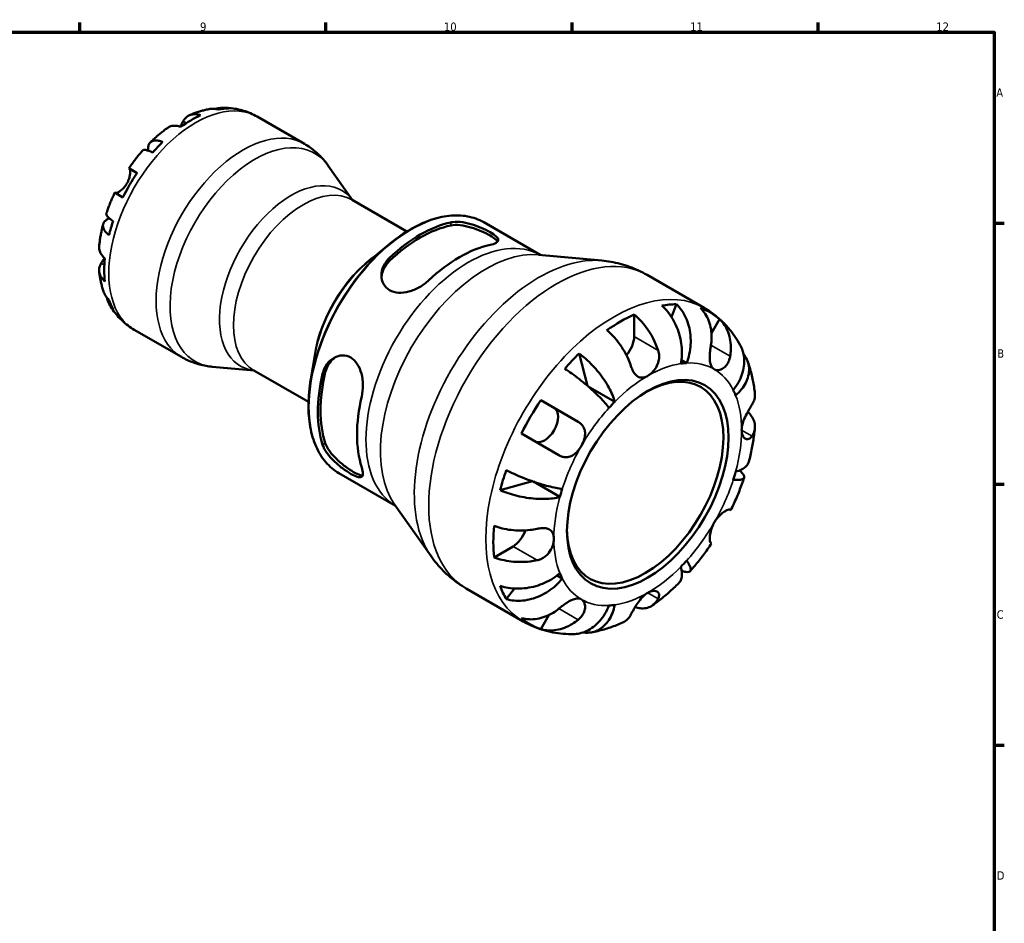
# Model space of a CAD drawing. Header units: millimetres. Extents: x 0 to 903, y -173 to 594.
# Tile 8 of 8: x 544 to 824, y 321 to 578. Entities that reach past the tile are written whole.
import ezdxf

# ---------------------------------------------------------------- set-up
doc = ezdxf.new("R2010")
doc.units = ezdxf.units.MM
for name, color, linetype, lineweight in [('Border (ANSI)', 7, 'Continuous', 70), ('Visible (ANSI)', 7, 'Continuous', 50), ('Visible Narrow (ANSI)', 7, 'Continuous', 35)]:
    doc.layers.add(name, color=color, linetype=linetype, lineweight=lineweight)
doc.styles.add('Note Text (ANSI)', font='tahoma.ttf')

# ---------------------------------------------------------------- blocks, each defined once
blk = doc.blocks.new('Borders Default Border')
at = {"layer": 'Border (ANSI)'}
for p, q in [((560.67, 574), (560.67, 576.8)), ((630.75, 574), (630.75, 576.8)), ((700.83, 574), (700.83, 576.8)), ((770.92, 574), (770.92, 576.8)), ((821, 519.75), (823.8, 519.75)), ((821, 445.5), (823.8, 445.5)), ((821, 371.25), (823.8, 371.25))]:
    blk.add_line(p, q, dxfattribs=at)
at = {"layer": 'Border (ANSI)', "flags": 128}
blk.add_lwpolyline([(20, 20), (20, 574), (821, 574), (821, 20), (20, 20)], dxfattribs=at)
at = {"layer": 'Border (ANSI)', "color": 5, "true_color": 0x0000ff, "char_height": 2.4, "attachment_point": 7, "style": 'Note Text (ANSI)'}
for s, insert in [('9', (594.92, 574.35)), ('10', (664.35, 574.35)), ('11', (734.43, 574.4)), ('12', (804.52, 574.4)), ('A', (821.58, 555.68)), ('B', (821.87, 481.43)), ('C', (821.71, 407.13)), ('D', (821.72, 332.93))]:
    blk.add_mtext(s, dxfattribs=dict(at, insert=insert))

msp = doc.modelspace()

# ---------------------------------------------------------------- linework, layer by layer
at = {"layer": 'Visible (ANSI)'}
for p, q in [((611.18, 550.03), (624.64, 542.26)), ((638.31, 526.28), (631.42, 536.04)), ((574.65, 535.32), (576.98, 533.98)), ((572.98, 527.05), (570.65, 528.4)), ((638.23, 526.33), (653.8, 517.34)), ((675.66, 519.96), (691.76, 510.67)), ((642.88, 508.83), (648.55, 513.54)), ((691.31, 510.71), (709.26, 509.06)), ((722.18, 505), (738.44, 495.61)), ((729.1, 493.08), (730.51, 496.65)), ((718.5, 493.71), (718.5, 487.47)), ((742.83, 492.42), (740.51, 488.4)), ((576.18, 489.41), (589.64, 481.64)), ((627.71, 482.55), (626.46, 475.29)), ((705.2, 473.44), (702.84, 482.63)), ((733.42, 479.9), (731.94, 480.75)), ((610.31, 477.78), (598.41, 478.87)), ((610.23, 477.83), (625.8, 468.84)), ((712.97, 468.88), (705.44, 473.23)), ((691.9, 469.34), (702.55, 463.19)), ((697.07, 453.7), (686.42, 459.85)), ((634.46, 448.6), (650.56, 439.31)), ((680.37, 443.73), (689.52, 446.28)), ((697.35, 441.83), (689.82, 446.17)), ((650.3, 439.67), (660.7, 424.95)), ((745.83, 438.2), (746.02, 438.09)), ((684.02, 427.75), (678.61, 424.63)), ((740.54, 428.6), (740.35, 428.71)), ((698.03, 418.61), (696.55, 419.47)), ((670.68, 415.8), (686.94, 406.41)), ((682.07, 412.76), (684.46, 415.76)), ((694.22, 408.22), (691.9, 404.2))]:
    msp.add_line(p, q, dxfattribs=at)
for centre, major_axis, start_param, end_param in [((592.26, 520.54), (17.4, 30.14), 0.330319, 0.455079), ((592.26, 520.54), (-17.4, -30.14), 3.811787, 4.042195), ((592.26, 520.54), (-17.4, -30.14), 4.25731, 4.38207), ((592.26, 520.54), (-17.4, -30.14), 4.597185, 4.827593), ((592.26, 520.54), (-17.4, -30.14), 5.042708, 5.167468), ((657.6, 482.81), (20.6, 35.68), 0.480706, 1.090091), ((657.6, 482.81), (20.08, 34.79), 0.472631, 1.098165), ((668.74, 476.38), (-20.6, -35.68), 3.622298, 4.231683), ((592.26, 520.54), (-17.4, -30.14), 5.382583, 5.612991), ((592.26, 520.54), (-17.4, -30.14), 5.828106, 5.952867), ((714.62, 449.89), (25.61, 44.36), 0.331439, 0.453959), ((714.62, 449.89), (25.61, 44.36), 0.67821, 0.892586), ((714.62, 449.89), (25.61, 44.36), 6.175997, 6.390373), ((714.62, 485.23), (-2.74, -4.75), 1.231025, 2.356194), ((714.62, 449.89), (25.61, 44.36), 1.116838, 1.239357), ((722.37, 445.42), (18.9, 32.74), 0.35936, 0.426039), ((657.6, 482.81), (20.6, 35.68), 2.051502, 2.660887), ((657.6, 482.81), (20.08, 34.79), 2.043428, 2.668961), ((721.64, 445.84), (15.75, 27.28), 2.372413, 7.052365), ((722.37, 445.42), (18.9, 32.74), 5.857147, 5.923826), ((668.74, 476.38), (-20.6, -35.68), 5.193094, 5.80248), ((714.62, 449.89), (25.61, 44.36), 1.463608, 1.677984), ((722.37, 445.42), (-18.9, -32.74), 4.28635, 4.353029), ((692.98, 462.39), (2.74, 4.75), 3.141593, 6.283185), ((714.62, 449.89), (25.61, 44.36), 1.902236, 2.024755), ((722.37, 445.42), (18.9, 32.74), 5.071749, 5.138428), ((722.37, 445.42), (-18.9, -32.74), 5.071749, 5.138428), ((714.62, 449.89), (25.61, 44.36), 2.249007, 2.463382), ((684.02, 432.22), (-2.74, -4.75), 0.785398, 1.910568), ((722.37, 445.42), (18.9, 32.74), 4.28635, 4.353029), ((722.37, 445.42), (-18.9, -32.74), 5.857147, 5.923826), ((714.62, 449.89), (-25.61, -44.36), 5.829227, 5.951746), ((722.37, 445.42), (-18.9, -32.74), 0.35936, 0.426039), ((714.62, 449.89), (-25.61, -44.36), 6.175997, 6.390373)]:
    msp.add_ellipse(centre, major_axis=major_axis, ratio=0.57735, start_param=start_param, end_param=end_param, dxfattribs=at)
msp.add_ellipse((722.37, 445.42), major_axis=(16.26, 28.17), ratio=0.57735, dxfattribs=at)
for points, knots in [([(597.71, 552.19), (597.31, 552.12), (596.9, 552.04), (596.1, 551.85), (595.71, 551.75), (594.92, 551.53), (594.53, 551.41), (593.76, 551.15), (593.37, 551.01), (592.62, 550.72), (592.24, 550.56), (591.87, 550.4)], [5.949885, 5.949885, 5.949885, 5.949885, 5.9919024, 5.9919024, 6.0339197, 6.0339197, 6.075937, 6.075937, 6.1179544, 6.1179544, 6.1599717, 6.1599717, 6.1599717, 6.1599717]), ([(600.25, 552.02), (599.77, 552.16), (599.29, 552.24), (598.49, 552.28), (598.1, 552.26), (597.71, 552.19)], [0.1897184, 0.1897184, 0.1897184, 0.1897184, 0.3698032, 0.3698032, 0.5227997, 0.5227997, 0.5227997, 0.5227997]), ([(599.36, 552.22), (599.58, 552.29), (599.81, 552.35), (600.56, 552.51), (601.1, 552.55), (602.06, 552.52), (602.58, 552.44), (603.08, 552.3)], [5.3089056, 5.3089056, 5.3089056, 5.3089056, 5.3879996, 5.3879996, 5.5733752, 5.5733752, 5.7538399, 5.7538399, 5.7538399, 5.7538399]), ([(611.18, 550.03), (610.57, 550.38), (609.94, 550.7), (608.66, 551.25), (608, 551.5), (606.67, 551.9), (606, 552.07), (604.65, 552.32), (603.97, 552.41), (602.62, 552.53), (601.94, 552.55), (601.28, 552.54)], [5.4977871, 5.4977871, 5.4977871, 5.4977871, 5.5641761, 5.5641761, 5.6305651, 5.6305651, 5.6969541, 5.6969541, 5.7633431, 5.7633431, 5.8297321, 5.8297321, 5.8297321, 5.8297321]), ([(590.12, 548.72), (590.26, 549), (590.44, 549.26), (590.9, 549.79), (591.21, 550.04), (591.82, 550.4), (592.19, 550.55), (592.98, 550.7), (593.41, 550.72), (594.2, 550.64), (594.64, 550.55), (595.09, 550.39)], [4.9026455, 4.9026455, 4.9026455, 4.9026455, 5.0422468, 5.0422468, 5.2285509, 5.2285509, 5.4138058, 5.4138058, 5.5990607, 5.5990607, 5.7786017, 5.7786017, 5.7786017, 5.7786017]), ([(585.58, 546.78), (585.24, 546.53), (584.91, 546.28), (584.25, 545.77), (583.92, 545.51), (583.27, 544.98), (582.95, 544.7), (582.32, 544.15), (582.01, 543.86), (581.39, 543.29), (581.08, 542.99), (580.78, 542.69)], [0.1266578, 0.1266578, 0.1266578, 0.1266578, 0.169193, 0.169193, 0.2117282, 0.2117282, 0.2542634, 0.2542634, 0.2967987, 0.2967987, 0.3393339, 0.3393339, 0.3393339, 0.3393339]), ([(589.44, 547.13), (588.98, 547.28), (588.54, 547.37), (587.75, 547.45), (587.33, 547.44), (586.53, 547.28), (586.17, 547.14), (585.77, 546.9), (585.67, 546.84), (585.58, 546.78)], [0.1897242, 0.1897242, 0.1897242, 0.1897242, 0.3692652, 0.3692652, 0.5545201, 0.5545201, 0.7397751, 0.7397751, 0.7962121, 0.7962121, 0.7962121, 0.7962121]), ([(589.25, 547.19), (589.33, 547.31), (589.4, 547.43), (589.58, 547.75), (589.69, 547.95), (589.9, 548.31), (589.99, 548.49), (590.09, 548.67), (590.1, 548.7), (590.12, 548.72)], [-2.3516268, -2.3516268, -2.3516268, -2.3516268, -2.3051939, -2.3051939, -2.2261755, -2.2261755, -2.1445049, -2.1445049, -2.1308178, -2.1308178, -2.1308178, -2.1308178]), ([(580.18, 540.34), (580.17, 540.42), (580.16, 540.5), (580.13, 540.98), (580.16, 541.34), (580.29, 541.94), (580.41, 542.22), (580.74, 542.69), (580.95, 542.87), (581.42, 543.12), (581.71, 543.2), (582.37, 543.26), (582.73, 543.23), (583.45, 543.1), (583.85, 542.98), (584.28, 542.8)], [4.611125, 4.611125, 4.611125, 4.611125, 4.64574, 4.64574, 4.832098, 4.832098, 5.017749, 5.017749, 5.2034, 5.2034, 5.388581, 5.388581, 5.573762, 5.573762, 5.753847, 5.753847, 5.753847, 5.753847]), ([(631.42, 536.04), (631.08, 536.53), (630.71, 537), (629.93, 537.94), (629.52, 538.39), (628.65, 539.27), (628.19, 539.69), (627.24, 540.49), (626.74, 540.88), (625.72, 541.6), (625.18, 541.94), (624.64, 542.26)], [5.2374919, 5.2374919, 5.2374919, 5.2374919, 5.289551, 5.289551, 5.34161, 5.34161, 5.3936691, 5.3936691, 5.4457281, 5.4457281, 5.4977871, 5.4977871, 5.4977871, 5.4977871]), ([(578.57, 540.37), (578.29, 540.05), (578.02, 539.73), (577.47, 539.08), (577.2, 538.75), (576.67, 538.09), (576.41, 537.75), (575.89, 537.07), (575.64, 536.72), (575.14, 536.03), (574.89, 535.68), (574.65, 535.32)], [0.445593, 0.445593, 0.445593, 0.445593, 0.4875117, 0.4875117, 0.5294305, 0.5294305, 0.5713492, 0.5713492, 0.6132679, 0.6132679, 0.6551866, 0.6551866, 0.6551866, 0.6551866]), ([(581.45, 539.81), (581.04, 540.01), (580.67, 540.17), (580.04, 540.39), (579.73, 540.48), (579.21, 540.57), (579, 540.56), (578.74, 540.5), (578.64, 540.45), (578.58, 540.37)], [0.1897184, 0.1897184, 0.1897184, 0.1897184, 0.3698032, 0.3698032, 0.5549844, 0.5549844, 0.7401655, 0.7401655, 0.8762935, 0.8762935, 0.8762935, 0.8762935]), ([(574.11, 531.02), (574.26, 531.27), (574.39, 531.54), (574.62, 532.1), (574.72, 532.38), (574.9, 533.06), (574.97, 533.43), (575.03, 534.08), (575.03, 534.36), (575, 534.74), (574.97, 534.88), (574.91, 535.08), (574.88, 535.15), (574.82, 535.22), (574.8, 535.23), (574.79, 535.25)], [0, 0, 0, 0, 0.0888491, 0.0888491, 0.1837965, 0.1837965, 0.314197, 0.314197, 0.4378467, 0.4378467, 0.5241128, 0.5241128, 0.6076526, 0.6076526, 0.6434969, 0.6434969, 0.6434969, 0.6434969]), ([(570.79, 528.32), (570.81, 528.3), (570.83, 528.3), (570.93, 528.28), (571.01, 528.29), (571.22, 528.35), (571.35, 528.4), (571.71, 528.57), (571.95, 528.71), (572.53, 529.13), (572.86, 529.42), (573.53, 530.14), (573.84, 530.56), (574.11, 531.02)], [-0.644345, -0.644345, -0.644345, -0.644345, -0.6030859, -0.6030859, -0.5200799, -0.5200799, -0.4327391, -0.4327391, -0.3100066, -0.3100066, -0.15869, -0.15869, 0, 0, 0, 0]), ([(570.65, 528.4), (570.46, 528.01), (570.28, 527.62), (569.93, 526.84), (569.76, 526.45), (569.43, 525.66), (569.27, 525.27), (568.96, 524.47), (568.81, 524.07), (568.52, 523.28), (568.38, 522.88), (568.24, 522.47)], [0.9156097, 0.9156097, 0.9156097, 0.9156097, 0.9575284, 0.9575284, 0.9994471, 0.9994471, 1.0413659, 1.0413659, 1.0832846, 1.0832846, 1.1252033, 1.1252033, 1.1252033, 1.1252033]), ([(568.24, 522.47), (568.21, 522.38), (568.21, 522.27), (568.29, 522.01), (568.39, 521.82), (568.72, 521.41), (568.96, 521.19), (569.47, 520.76), (569.79, 520.52), (570.16, 520.26)], [5.0672718, 5.0672718, 5.0672718, 5.0672718, 5.2033998, 5.2033998, 5.388581, 5.388581, 5.5737621, 5.5737621, 5.753847, 5.753847, 5.753847, 5.753847]), ([(675.66, 519.96), (674.25, 520.77), (672.7, 521.34), (669.39, 521.96), (667.63, 522.01), (663.98, 521.61), (662.08, 521.16), (658.24, 519.76), (656.28, 518.82), (652.39, 516.5), (650.45, 515.12), (648.55, 513.54)], [5.497787, 5.497787, 5.497787, 5.497787, 5.698242, 5.698242, 5.898696, 5.898696, 6.099151, 6.099151, 6.299606, 6.299606, 6.50006, 6.50006, 6.50006, 6.50006]), ([(567.33, 519.4), (567.22, 518.99), (567.12, 518.58), (566.93, 517.76), (566.84, 517.34), (566.68, 516.52), (566.6, 516.1), (566.46, 515.27), (566.4, 514.86), (566.29, 514.03), (566.24, 513.62), (566.2, 513.2)], [1.2314624, 1.2314624, 1.2314624, 1.2314624, 1.2739977, 1.2739977, 1.3165329, 1.3165329, 1.3590681, 1.3590681, 1.4016033, 1.4016033, 1.4441385, 1.4441385, 1.4441385, 1.4441385]), ([(568.99, 516.31), (568.62, 516.6), (568.32, 516.89), (567.84, 517.44), (567.63, 517.75), (567.35, 518.35), (567.29, 518.64), (567.27, 519.17), (567.32, 519.44), (567.56, 519.96), (567.75, 520.2), (568.2, 520.62), (568.5, 520.82), (568.93, 521.04), (569, 521.07), (569.07, 521.1)], [0.189726, 0.189726, 0.189726, 0.189726, 0.37019, 0.37019, 0.555566, 0.555566, 0.740942, 0.740942, 0.926399, 0.926399, 1.111857, 1.111857, 1.29802, 1.29802, 1.332447, 1.332447, 1.332447, 1.332447]), ([(666.34, 519.95), (667.07, 520.1), (667.97, 520.14), (669.95, 519.95), (671.02, 519.73), (672.98, 519.17), (674, 518.81), (675.9, 518.01), (676.78, 517.57), (677.48, 517.16), (678.2, 516.75), (678.81, 516.32), (679.6, 515.56), (679.79, 515.22), (679.79, 514.63), (679.59, 514.36), (678.79, 513.87), (678.19, 513.67), (677.48, 513.52)], [-1.238072, -1.238072, -1.238072, -1.238072, -0.917132, -0.917132, -0.596191, -0.596191, -0.298096, -0.298096, 0, 0, 0, 0.304706, 0.304706, 0.609413, 0.609413, 0.923783, 0.923783, 1.238154, 1.238154, 1.238154, 1.238154]), ([(666.34, 519.07), (667.07, 519.21), (667.98, 519.24), (669.96, 519.03), (671.03, 518.8), (672.98, 518.23), (674, 517.85), (675.9, 517.04), (676.78, 516.6), (677.48, 516.19), (678.2, 515.78), (678.81, 515.36), (679.39, 514.8), (679.53, 514.64), (679.63, 514.48)], [-1.241223, -1.241223, -1.241223, -1.241223, -0.918836, -0.918836, -0.59645, -0.59645, -0.298225, -0.298225, 0, 0, 0, 0.305239, 0.305239, 0.447726, 0.447726, 0.447726, 0.447726]), ([(566.2, 513.2), (566.18, 513.09), (566.18, 512.98), (566.18, 512.51), (566.24, 512.12), (566.5, 511.36), (566.7, 510.99), (567.16, 510.34), (567.46, 510), (567.82, 509.69)], [5.1721121, 5.1721121, 5.1721121, 5.1721121, 5.2285491, 5.2285491, 5.4138041, 5.4138041, 5.599059, 5.599059, 5.7785999, 5.7785999, 5.7785999, 5.7785999]), ([(567.82, 503.16), (567.46, 503.47), (567.16, 503.81), (566.7, 504.46), (566.5, 504.83), (566.24, 505.59), (566.18, 505.98), (566.18, 506.7), (566.24, 507.09), (566.48, 507.76), (566.62, 508.04), (566.78, 508.3)], [0.1897242, 0.1897242, 0.1897242, 0.1897242, 0.3692652, 0.3692652, 0.5545201, 0.5545201, 0.7397751, 0.7397751, 0.9260791, 0.9260791, 1.0656804, 1.0656804, 1.0656804, 1.0656804]), ([(566.78, 508.3), (566.86, 508.42), (566.94, 508.55), (567.1, 508.82), (567.18, 508.96), (567.38, 509.29), (567.49, 509.49), (567.63, 509.73), (567.65, 509.78), (567.68, 509.82)], [-0.6479836, -0.6479836, -0.6479836, -0.6479836, -0.5812922, -0.5812922, -0.5195743, -0.5195743, -0.4431699, -0.4431699, -0.427291, -0.427291, -0.427291, -0.427291]), ([(660, 503.43), (659.28, 502.75), (658.37, 502.08), (656.39, 500.97), (655.32, 500.53), (653.37, 500.01), (652.35, 499.87), (650.45, 499.98), (649.57, 500.23), (648.15, 501.05), (647.54, 501.67), (646.74, 503.15), (646.56, 504.02), (646.56, 505.69), (646.75, 506.62), (647.55, 508.37), (648.16, 509.19), (648.86, 509.86)], [1.202621, 1.202621, 1.202621, 1.202621, 1.523562, 1.523562, 1.844502, 1.844502, 2.142598, 2.142598, 2.440693, 2.440693, 2.7454, 2.7454, 3.050106, 3.050106, 3.364477, 3.364477, 3.678847, 3.678847, 3.678847, 3.678847]), ([(646.58, 504.38), (646.64, 505.1), (646.83, 505.86), (647.55, 507.47), (648.16, 508.3), (648.86, 508.97)], [3.1124084, 3.1124084, 3.1124084, 3.1124084, 3.3706205, 3.3706205, 3.6860399, 3.6860399, 3.6860399, 3.6860399]), ([(722.18, 505), (721.38, 505.46), (720.55, 505.89), (718.87, 506.67), (718.01, 507.02), (716.28, 507.64), (715.41, 507.91), (713.65, 508.37), (712.77, 508.56), (711.01, 508.87), (710.14, 508.98), (709.26, 509.06)], [5.4977871, 5.4977871, 5.4977871, 5.4977871, 5.5498462, 5.5498462, 5.6019052, 5.6019052, 5.6539643, 5.6539643, 5.7060233, 5.7060233, 5.7580823, 5.7580823, 5.7580823, 5.7580823]), ([(566.2, 505.95), (566.25, 505.54), (566.3, 505.14), (566.43, 504.34), (566.5, 503.94), (566.66, 503.14), (566.75, 502.74), (566.95, 501.95), (567.06, 501.55), (567.3, 500.77), (567.43, 500.38), (567.57, 499.99)], [1.6940099, 1.6940099, 1.6940099, 1.6940099, 1.7360273, 1.7360273, 1.7780446, 1.7780446, 1.8200619, 1.8200619, 1.8620793, 1.8620793, 1.9040966, 1.9040966, 1.9040966, 1.9040966]), ([(567.57, 499.99), (567.71, 499.62), (567.88, 499.27), (568.32, 498.6), (568.62, 498.22), (568.99, 497.88)], [5.4207453, 5.4207453, 5.4207453, 5.4207453, 5.5733749, 5.5733749, 5.7538395, 5.7538395, 5.7538395, 5.7538395]), ([(570.16, 495.29), (569.79, 495.65), (569.47, 496.06), (568.96, 496.87), (568.72, 497.36), (568.49, 498.1), (568.43, 498.32), (568.38, 498.55)], [0.1897184, 0.1897184, 0.1897184, 0.1897184, 0.3698032, 0.3698032, 0.5549844, 0.5549844, 0.6346457, 0.6346457, 0.6346457, 0.6346457]), ([(569.06, 496.73), (569.38, 496.15), (569.74, 495.57), (570.51, 494.46), (570.93, 493.92), (571.82, 492.88), (572.3, 492.38), (573.32, 491.43), (573.86, 490.98), (574.98, 490.15), (575.57, 489.76), (576.18, 489.41)], [2.0242495, 2.0242495, 2.0242495, 2.0242495, 2.0906385, 2.0906385, 2.1570275, 2.1570275, 2.2234165, 2.2234165, 2.2898055, 2.2898055, 2.3561945, 2.3561945, 2.3561945, 2.3561945]), ([(731.77, 479.74), (731.92, 480.5), (732.03, 481.36), (732.1, 483.13), (732.06, 484.04), (731.88, 485.71), (731.72, 486.62), (731.26, 488.41), (730.97, 489.29), (730.34, 490.85), (729.94, 491.67), (729.04, 493.21), (728.53, 493.93), (727.56, 495.13), (727, 495.73), (726.41, 496.24)], [6.108021, 6.108021, 6.108021, 6.108021, 6.36331, 6.36331, 6.618599, 6.618599, 6.872954, 6.872954, 7.127308, 7.127308, 7.381015, 7.381015, 7.634722, 7.634722, 7.881432, 7.881432, 7.881432, 7.881432]), ([(730.51, 496.65), (731.06, 496.13), (731.57, 495.53), (732.43, 494.32), (732.86, 493.59), (733.57, 492.03), (733.86, 491.2), (734.28, 489.62), (734.44, 488.73), (734.62, 486.91), (734.62, 485.98), (734.52, 484.29), (734.4, 483.36), (734, 481.56), (733.72, 480.67), (733.42, 479.9)], [0.259915, 0.259915, 0.259915, 0.259915, 0.506624, 0.506624, 0.760331, 0.760331, 1.014038, 1.014038, 1.268393, 1.268393, 1.522747, 1.522747, 1.778036, 1.778036, 2.033325, 2.033325, 2.033325, 2.033325]), ([(718.5, 493.71), (719.12, 493.21), (719.72, 492.64), (720.81, 491.49), (721.39, 490.8), (722.47, 489.34), (722.98, 488.56), (723.82, 487.09), (724.24, 486.26), (724.88, 484.78), (725.13, 484.14), (725.33, 483.52)], [0.259921, 0.259921, 0.259921, 0.259921, 0.506095, 0.506095, 0.759882, 0.759882, 1.013669, 1.013669, 1.268671, 1.268671, 1.462668, 1.462668, 1.462668, 1.462668]), ([(740.35, 485.01), (740.46, 485.66), (740.52, 486.33), (740.56, 487.88), (740.5, 488.74), (740.25, 490.27), (740.05, 491.08), (739.48, 492.59), (739.12, 493.3), (738.35, 494.48), (737.88, 495.07), (737.35, 495.58)], [6.701462, 6.701462, 6.701462, 6.701462, 6.895459, 6.895459, 7.150461, 7.150461, 7.404248, 7.404248, 7.658035, 7.658035, 7.904209, 7.904209, 7.904209, 7.904209]), ([(748.7, 485.04), (748.23, 485.89), (747.71, 486.71), (746.6, 488.32), (746, 489.11), (744.7, 490.61), (744.01, 491.33), (742.55, 492.7), (741.78, 493.35), (740.16, 494.55), (739.31, 495.11), (738.44, 495.61)], [5.164804, 5.164804, 5.164804, 5.164804, 5.2314006, 5.2314006, 5.2979972, 5.2979972, 5.3645939, 5.3645939, 5.4311905, 5.4311905, 5.4977871, 5.4977871, 5.4977871, 5.4977871]), ([(742.83, 492.42), (743.36, 491.9), (743.83, 491.32), (744.6, 490.14), (744.96, 489.43), (745.53, 487.91), (745.73, 487.11), (745.98, 485.58), (746.04, 484.71), (746, 483.17), (745.94, 482.49), (745.83, 481.85)], [0.259921, 0.259921, 0.259921, 0.259921, 0.506095, 0.506095, 0.759882, 0.759882, 1.013669, 1.013669, 1.268671, 1.268671, 1.462668, 1.462668, 1.462668, 1.462668]), ([(717.58, 479.05), (717.38, 479.66), (717.13, 480.31), (716.5, 481.79), (716.07, 482.61), (715.23, 484.08), (714.72, 484.86), (713.64, 486.33), (713.06, 487.01), (711.97, 488.16), (711.37, 488.73), (710.75, 489.24)], [6.701463, 6.701463, 6.701463, 6.701463, 6.895461, 6.895461, 7.150463, 7.150463, 7.404249, 7.404249, 7.658036, 7.658036, 7.904211, 7.904211, 7.904211, 7.904211]), ([(741.27, 478.15), (741.07, 478.27), (740.88, 478.43), (740.56, 478.84), (740.42, 479.1), (740.18, 479.78), (740.09, 480.24), (740.01, 481.24), (740.01, 481.76), (740.07, 482.7), (740.1, 483.09), (740.19, 483.87), (740.24, 484.24), (740.31, 484.75), (740.33, 484.88), (740.35, 485.01)], [0, 0, 0, 0, 0.1244062, 0.1244062, 0.2573758, 0.2573758, 0.4364064, 0.4364064, 0.6067469, 0.6067469, 0.7254747, 0.7254747, 0.8401791, 0.8401791, 0.8811518, 0.8811518, 0.8811518, 0.8811518]), ([(746.71, 472.22), (747.23, 472.88), (747.74, 473.62), (748.59, 475.17), (748.94, 475.96), (749.44, 477.43), (749.63, 478.24), (749.85, 479.83), (749.86, 480.62), (749.74, 482.03), (749.6, 482.78), (749.2, 484.04), (748.96, 484.56), (748.7, 485.04)], [6.108021, 6.108021, 6.108021, 6.108021, 6.36331, 6.36331, 6.618599, 6.618599, 6.872954, 6.872954, 7.127308, 7.127308, 7.381015, 7.381015, 7.579764, 7.579764, 7.579764, 7.579764]), ([(702.84, 482.63), (703.49, 482.15), (704.14, 481.62), (705.35, 480.55), (706, 479.91), (707.27, 478.58), (707.88, 477.88), (708.94, 476.57), (709.48, 475.84), (710.48, 474.36), (710.93, 473.61), (711.67, 472.27), (712.02, 471.54), (712.6, 470.14), (712.82, 469.47), (712.97, 468.88)], [0.259915, 0.259915, 0.259915, 0.259915, 0.506624, 0.506624, 0.760331, 0.760331, 1.014038, 1.014038, 1.268393, 1.268393, 1.522747, 1.522747, 1.778036, 1.778036, 2.033325, 2.033325, 2.033325, 2.033325]), ([(725.33, 483.52), (725.41, 483.27), (725.48, 483), (725.57, 482.47), (725.6, 482.2), (725.62, 481.58), (725.6, 481.24), (725.45, 480.28), (725.26, 479.69), (724.69, 478.52), (724.3, 477.97), (723.39, 476.99), (722.89, 476.58), (722.37, 476.28)], [-0.8875052, -0.8875052, -0.8875052, -0.8875052, -0.8017306, -0.8017306, -0.7174906, -0.7174906, -0.6120124, -0.6120124, -0.4235191, -0.4235191, -0.2176208, -0.2176208, 0, 0, 0, 0]), ([(749.65, 482.44), (749.82, 482.23), (749.97, 482.01), (750.44, 481.28), (750.73, 480.69), (751.11, 479.45), (751.21, 478.8), (751.23, 477.59), (751.16, 476.92), (750.83, 475.58), (750.57, 474.91), (749.96, 473.71), (749.54, 473.06), (748.55, 471.82), (747.98, 471.23), (747.39, 470.72)], [0.400832, 0.400832, 0.400832, 0.400832, 0.506624, 0.506624, 0.760331, 0.760331, 1.014038, 1.014038, 1.268393, 1.268393, 1.522747, 1.522747, 1.778036, 1.778036, 2.033325, 2.033325, 2.033325, 2.033325]), ([(589.64, 481.64), (590.18, 481.32), (590.74, 481.03), (591.89, 480.5), (592.47, 480.27), (593.64, 479.84), (594.24, 479.66), (595.43, 479.35), (596.03, 479.22), (597.23, 479.01), (597.82, 478.93), (598.41, 478.87)], [2.3561945, 2.3561945, 2.3561945, 2.3561945, 2.4082535, 2.4082535, 2.4603126, 2.4603126, 2.5123716, 2.5123716, 2.5644307, 2.5644307, 2.6164897, 2.6164897, 2.6164897, 2.6164897]), ([(629.81, 476.86), (630.04, 477.82), (630.46, 478.77), (631.61, 480.36), (632.34, 481), (633.8, 481.81), (634.62, 482.06), (636.27, 482.09), (637.09, 481.87), (637.8, 481.47), (638.5, 481.06), (639.16, 480.42), (640.2, 478.83), (640.59, 477.88), (641.12, 475.93), (641.27, 474.78), (641.3, 472.51), (641.18, 471.39), (640.95, 470.43)], [-1.238072, -1.238072, -1.238072, -1.238072, -0.917132, -0.917132, -0.596191, -0.596191, -0.298096, -0.298096, 0, 0, 0, 0.298096, 0.298096, 0.596191, 0.596191, 0.917132, 0.917132, 1.238072, 1.238072, 1.238072, 1.238072]), ([(630.58, 477.3), (630.81, 478.27), (631.24, 479.22), (632.28, 480.65), (632.83, 481.18), (633.42, 481.58)], [-1.2412226, -1.2412226, -1.2412226, -1.2412226, -0.9188364, -0.9188364, -0.667278, -0.667278, -0.667278, -0.667278]), ([(745.83, 481.85), (745.81, 481.68), (745.77, 481.52), (745.65, 481.01), (745.54, 480.67), (745.25, 480.01), (745.07, 479.7), (744.58, 479.02), (744.24, 478.69), (743.44, 478.14), (742.98, 477.96), (742.07, 477.86), (741.63, 477.94), (741.27, 478.15)], [-0.8825882, -0.8825882, -0.8825882, -0.8825882, -0.8313188, -0.8313188, -0.7175115, -0.7175115, -0.5966372, -0.5966372, -0.4253706, -0.4253706, -0.2174497, -0.2174497, 0, 0, 0, 0]), ([(752.86, 471.29), (752.8, 471.91), (752.72, 472.53), (752.54, 473.76), (752.43, 474.38), (752.19, 475.6), (752.05, 476.2), (751.75, 477.41), (751.59, 478.02), (751.22, 479.21), (751.02, 479.81), (750.81, 480.4)], [4.8265967, 4.8265967, 4.8265967, 4.8265967, 4.8706026, 4.8706026, 4.9146084, 4.9146084, 4.9586142, 4.9586142, 5.0026201, 5.0026201, 5.0466259, 5.0466259, 5.0466259, 5.0466259]), ([(711.33, 467.14), (711.02, 467.57), (710.63, 468.06), (709.72, 469.11), (709.2, 469.67), (708.18, 470.71), (707.58, 471.3), (706.3, 472.48), (705.63, 473.08), (704.35, 474.16), (703.63, 474.75), (702.18, 475.88), (701.45, 476.43), (700.13, 477.38), (699.42, 477.86), (698.74, 478.31)], [6.108021, 6.108021, 6.108021, 6.108021, 6.36331, 6.36331, 6.618599, 6.618599, 6.872953, 6.872953, 7.127308, 7.127308, 7.381015, 7.381015, 7.634722, 7.634722, 7.881432, 7.881432, 7.881432, 7.881432]), ([(722.37, 476.28), (722.01, 476.07), (721.66, 475.92), (720.89, 475.74), (720.48, 475.73), (719.76, 475.92), (719.44, 476.09), (718.88, 476.57), (718.64, 476.86), (718.29, 477.41), (718.16, 477.63), (717.94, 478.1), (717.84, 478.34), (717.69, 478.73), (717.63, 478.89), (717.58, 479.05)], [0, 0, 0, 0, 0.1523969, 0.1523969, 0.3375112, 0.3375112, 0.5056419, 0.5056419, 0.6517024, 0.6517024, 0.7431084, 0.7431084, 0.8255616, 0.8255616, 0.8775474, 0.8775474, 0.8775474, 0.8775474]), ([(626.46, 475.29), (626.05, 472.86), (625.82, 470.49), (625.76, 465.95), (625.92, 463.79), (626.64, 459.76), (627.19, 457.89), (628.67, 454.53), (629.59, 453.03), (631.79, 450.47), (633.05, 449.41), (634.46, 448.6)], [1.353921, 1.353921, 1.353921, 1.353921, 1.554376, 1.554376, 1.754831, 1.754831, 1.955285, 1.955285, 2.15574, 2.15574, 2.356194, 2.356194, 2.356194, 2.356194]), ([(752.06, 468.09), (752.29, 468.46), (752.48, 468.85), (752.8, 469.77), (752.89, 470.31), (752.89, 470.96), (752.88, 471.13), (752.86, 471.29)], [6.7014617, 6.7014617, 6.7014617, 6.7014617, 6.8954595, 6.8954595, 7.1504613, 7.1504613, 7.2340781, 7.2340781, 7.2340781, 7.2340781]), ([(749.1, 460.85), (749.1, 461.25), (749.15, 461.67), (749.33, 462.58), (749.48, 463.07), (749.91, 464.22), (750.21, 464.86), (750.74, 465.88), (750.95, 466.26), (751.32, 466.89), (751.47, 467.14), (751.77, 467.63), (751.91, 467.85), (752.04, 468.07), (752.05, 468.08), (752.06, 468.09)], [-3.8069636, -3.8069636, -3.8069636, -3.8069636, -3.6614952, -3.6614952, -3.5009101, -3.5009101, -3.2876159, -3.2876159, -3.1467889, -3.1467889, -3.0396524, -3.0396524, -2.9271291, -2.9271291, -2.9205248, -2.9205248, -2.9205248, -2.9205248]), ([(750.83, 466.03), (751.24, 465.65), (751.58, 465.26), (752.18, 464.43), (752.45, 463.92), (752.81, 462.87), (752.89, 462.34), (752.89, 461.36), (752.8, 460.82), (752.48, 459.9), (752.29, 459.51), (752.06, 459.14)], [0.293136, 0.293136, 0.293136, 0.293136, 0.506095, 0.506095, 0.759882, 0.759882, 1.013669, 1.013669, 1.268671, 1.268671, 1.462668, 1.462668, 1.462668, 1.462668]), ([(702.55, 463.19), (702.68, 463.11), (702.81, 463.04), (703.19, 462.76), (703.43, 462.55), (703.85, 462.07), (704.03, 461.8), (704.38, 461.08), (704.49, 460.62), (704.57, 459.54), (704.49, 458.92), (704.12, 457.62), (703.83, 456.96), (703.47, 456.33)], [-0.8825882, -0.8825882, -0.8825882, -0.8825882, -0.8313188, -0.8313188, -0.7175115, -0.7175115, -0.5966372, -0.5966372, -0.4253706, -0.4253706, -0.2174497, -0.2174497, 0, 0, 0, 0]), ([(752.06, 459.14), (751.99, 459.03), (751.91, 458.93), (751.7, 458.67), (751.56, 458.54), (751.24, 458.34), (751.07, 458.27), (750.63, 458.2), (750.36, 458.26), (749.83, 458.59), (749.57, 458.9), (749.2, 459.73), (749.1, 460.26), (749.1, 460.85)], [-0.8764491, -0.8764491, -0.8764491, -0.8764491, -0.8146322, -0.8146322, -0.7114626, -0.7114626, -0.5965347, -0.5965347, -0.4233389, -0.4233389, -0.2170999, -0.2170999, 0, 0, 0, 0]), ([(751.14, 451.82), (751.31, 452.46), (751.47, 453.1), (751.76, 454.38), (751.89, 455.02), (752.15, 456.3), (752.26, 456.94), (752.47, 458.22), (752.57, 458.86), (752.73, 460.15), (752.81, 460.79), (752.87, 461.43)], [4.3725028, 4.3725028, 4.3725028, 4.3725028, 4.417093, 4.417093, 4.4616833, 4.4616833, 4.5062735, 4.5062735, 4.5508637, 4.5508637, 4.595454, 4.595454, 4.595454, 4.595454]), ([(641.19, 447.91), (641, 447.91), (640.77, 447.95), (639.99, 448.19), (639.34, 448.5), (637.93, 449.31), (637.11, 449.86), (635.45, 451.09), (634.62, 451.79), (633.15, 453.19), (632.41, 454), (631.24, 455.61), (630.81, 456.42), (630.58, 457.12)], [1.997615, 1.997615, 1.997615, 1.997615, 2.146498, 2.146498, 2.444723, 2.444723, 2.742949, 2.742949, 3.041174, 3.041174, 3.36356, 3.36356, 3.685946, 3.685946, 3.685946, 3.685946]), ([(640.95, 450.24), (641.18, 449.54), (641.3, 448.91), (641.27, 447.97), (641.12, 447.66), (640.59, 447.39), (640.2, 447.39), (639.16, 447.71), (638.5, 448.02), (637.09, 448.83), (636.27, 449.37), (634.62, 450.62), (633.8, 451.32), (632.34, 452.73), (631.61, 453.55), (630.46, 455.17), (630.04, 455.97), (629.81, 456.67)], [1.202621, 1.202621, 1.202621, 1.202621, 1.523562, 1.523562, 1.844502, 1.844502, 2.142598, 2.142598, 2.440693, 2.440693, 2.738789, 2.738789, 3.036885, 3.036885, 3.357825, 3.357825, 3.678765, 3.678765, 3.678765, 3.678765]), ([(703.47, 456.33), (703.27, 455.97), (703.04, 455.63), (702.52, 454.96), (702.23, 454.64), (701.52, 453.99), (701.08, 453.68), (700.17, 453.27), (699.72, 453.15), (698.93, 453.11), (698.61, 453.14), (697.98, 453.28), (697.68, 453.39), (697.28, 453.58), (697.18, 453.64), (697.07, 453.7)], [0, 0, 0, 0, 0.1244062, 0.1244062, 0.2573758, 0.2573758, 0.4364064, 0.4364064, 0.6067469, 0.6067469, 0.7254747, 0.7254747, 0.8401791, 0.8401791, 0.8811518, 0.8811518, 0.8811518, 0.8811518]), ([(747.39, 449.01), (747.98, 449.17), (748.55, 449.38), (749.54, 449.88), (749.96, 450.16), (750.57, 450.73), (750.83, 451.06), (751.06, 451.55), (751.11, 451.68), (751.14, 451.82)], [6.1080207, 6.1080207, 6.1080207, 6.1080207, 6.3633097, 6.3633097, 6.6185987, 6.6185987, 6.8729533, 6.8729533, 6.9676749, 6.9676749, 6.9676749, 6.9676749]), ([(682.07, 449.44), (682.8, 449.07), (683.57, 448.7), (685.05, 448.03), (685.9, 447.67), (687.6, 446.98), (688.47, 446.65), (690.05, 446.09), (690.9, 445.8), (692.56, 445.29), (693.37, 445.06), (694.79, 444.7), (695.53, 444.53), (696.89, 444.27), (697.51, 444.17), (698.03, 444.12)], [0.259915, 0.259915, 0.259915, 0.259915, 0.506624, 0.506624, 0.760331, 0.760331, 1.014038, 1.014038, 1.268393, 1.268393, 1.522747, 1.522747, 1.778036, 1.778036, 2.033325, 2.033325, 2.033325, 2.033325]), ([(748.47, 449.37), (748.83, 449.07), (749.15, 448.77), (749.6, 448.21), (749.74, 447.95), (749.86, 447.54), (749.85, 447.34), (749.63, 447.02), (749.44, 446.89), (748.94, 446.73), (748.59, 446.67), (747.74, 446.64), (747.23, 446.66), (746.71, 446.72)], [0.506908, 0.506908, 0.506908, 0.506908, 0.760331, 0.760331, 1.014038, 1.014038, 1.268393, 1.268393, 1.522747, 1.522747, 1.778036, 1.778036, 2.033325, 2.033325, 2.033325, 2.033325]), ([(746.02, 438.09), (746.32, 438.69), (746.6, 439.3), (747.16, 440.51), (747.43, 441.12), (747.95, 442.35), (748.2, 442.97), (748.69, 444.2), (748.93, 444.82), (749.38, 446.07), (749.6, 446.69), (749.81, 447.32)], [4.0470663, 4.0470663, 4.0470663, 4.0470663, 4.0911151, 4.0911151, 4.1351639, 4.1351639, 4.1792127, 4.1792127, 4.2232615, 4.2232615, 4.2673103, 4.2673103, 4.2673103, 4.2673103]), ([(697.35, 441.83), (696.77, 441.66), (696.07, 441.52), (694.57, 441.32), (693.77, 441.26), (692.23, 441.23), (691.36, 441.25), (689.59, 441.37), (688.68, 441.48), (687.01, 441.74), (686.1, 441.92), (684.31, 442.35), (683.44, 442.6), (681.91, 443.11), (681.12, 443.4), (680.37, 443.73)], [6.108021, 6.108021, 6.108021, 6.108021, 6.36331, 6.36331, 6.618599, 6.618599, 6.872954, 6.872954, 7.127308, 7.127308, 7.381015, 7.381015, 7.634722, 7.634722, 7.881432, 7.881432, 7.881432, 7.881432]), ([(741.27, 434.51), (741.48, 434.86), (741.71, 435.21), (742.22, 435.88), (742.51, 436.2), (743.19, 436.88), (743.58, 437.2), (744.32, 437.72), (744.65, 437.91), (745.12, 438.12), (745.29, 438.18), (745.57, 438.24), (745.68, 438.25), (745.79, 438.22), (745.81, 438.21), (745.83, 438.2)], [0, 0, 0, 0, 0.1244062, 0.1244062, 0.2573758, 0.2573758, 0.4364064, 0.4364064, 0.6067469, 0.6067469, 0.7254747, 0.7254747, 0.8401791, 0.8401791, 0.8811518, 0.8811518, 0.8811518, 0.8811518]), ([(740.35, 428.71), (740.33, 428.72), (740.3, 428.75), (740.22, 428.84), (740.17, 428.94), (740.09, 429.23), (740.06, 429.41), (740.01, 429.96), (740.02, 430.35), (740.11, 431.33), (740.23, 431.93), (740.63, 433.21), (740.91, 433.88), (741.27, 434.51)], [-0.8825882, -0.8825882, -0.8825882, -0.8825882, -0.8313188, -0.8313188, -0.7175115, -0.7175115, -0.5966372, -0.5966372, -0.4253706, -0.4253706, -0.2174497, -0.2174497, 0, 0, 0, 0]), ([(678.61, 433.57), (679.36, 433.29), (680.15, 433.05), (681.69, 432.68), (682.58, 432.53), (684.39, 432.32), (685.31, 432.27), (687.01, 432.27), (687.94, 432.32), (689.54, 432.51), (690.22, 432.62), (690.85, 432.75)], [0.259921, 0.259921, 0.259921, 0.259921, 0.506095, 0.506095, 0.759882, 0.759882, 1.013669, 1.013669, 1.268671, 1.268671, 1.462668, 1.462668, 1.462668, 1.462668]), ([(690.85, 432.75), (691.05, 432.8), (691.24, 432.83), (691.75, 432.91), (692.07, 432.94), (692.7, 432.96), (693.02, 432.95), (693.76, 432.84), (694.15, 432.71), (694.86, 432.28), (695.14, 431.95), (695.54, 431.1), (695.64, 430.58), (695.64, 429.99)], [-0.8764491, -0.8764491, -0.8764491, -0.8764491, -0.8146322, -0.8146322, -0.7114626, -0.7114626, -0.5965347, -0.5965347, -0.4233389, -0.4233389, -0.2170999, -0.2170999, 0, 0, 0, 0]), ([(695.64, 429.99), (695.64, 429.59), (695.6, 429.17), (695.41, 428.26), (695.25, 427.77), (694.75, 426.66), (694.37, 426.07), (693.58, 425.2), (693.22, 424.9), (692.55, 424.45), (692.25, 424.28), (691.6, 424), (691.26, 423.9), (690.89, 423.81), (690.87, 423.81), (690.85, 423.81)], [-3.8069636, -3.8069636, -3.8069636, -3.8069636, -3.6614952, -3.6614952, -3.5009101, -3.5009101, -3.2876159, -3.2876159, -3.1467889, -3.1467889, -3.0396524, -3.0396524, -2.9271291, -2.9271291, -2.9205248, -2.9205248, -2.9205248, -2.9205248]), ([(734.44, 420.71), (734.88, 421.2), (735.31, 421.7), (736.16, 422.72), (736.58, 423.23), (737.41, 424.27), (737.82, 424.8), (738.62, 425.87), (739.01, 426.4), (739.79, 427.49), (740.17, 428.04), (740.54, 428.6)], [3.5866713, 3.5866713, 3.5866713, 3.5866713, 3.6307201, 3.6307201, 3.6747689, 3.6747689, 3.7188177, 3.7188177, 3.7628665, 3.7628665, 3.8069153, 3.8069153, 3.8069153, 3.8069153]), ([(660.7, 424.95), (661.2, 424.23), (661.74, 423.53), (662.89, 422.16), (663.5, 421.49), (664.77, 420.2), (665.44, 419.58), (666.85, 418.39), (667.58, 417.83), (669.09, 416.76), (669.88, 416.26), (670.68, 415.8)], [2.0958993, 2.0958993, 2.0958993, 2.0958993, 2.1479583, 2.1479583, 2.2000174, 2.2000174, 2.2520764, 2.2520764, 2.3041354, 2.3041354, 2.3561945, 2.3561945, 2.3561945, 2.3561945]), ([(690.85, 423.81), (690.22, 423.67), (689.54, 423.56), (687.94, 423.37), (687.01, 423.33), (685.31, 423.32), (684.39, 423.37), (682.58, 423.58), (681.69, 423.74), (680.15, 424.1), (679.36, 424.34), (678.61, 424.63)], [6.701462, 6.701462, 6.701462, 6.701462, 6.895459, 6.895459, 7.150461, 7.150461, 7.404248, 7.404248, 7.658035, 7.658035, 7.904209, 7.904209, 7.904209, 7.904209]), ([(733.42, 423.69), (733.72, 423.27), (734, 422.84), (734.4, 422.08), (734.52, 421.76), (734.62, 421.24), (734.62, 421.01), (734.44, 420.66), (734.28, 420.55), (733.86, 420.45), (733.57, 420.44), (732.86, 420.56), (732.43, 420.68), (732, 420.84)], [6.108021, 6.108021, 6.108021, 6.108021, 6.36331, 6.36331, 6.618599, 6.618599, 6.872954, 6.872954, 7.127308, 7.127308, 7.381015, 7.381015, 7.634439, 7.634439, 7.634439, 7.634439]), ([(731.21, 417.3), (731.31, 417.4), (731.41, 417.51), (731.72, 417.95), (731.88, 418.34), (732.06, 419.16), (732.1, 419.66), (732.03, 420.76), (731.92, 421.37), (731.77, 421.95)], [1.1736712, 1.1736712, 1.1736712, 1.1736712, 1.2683929, 1.2683929, 1.5227474, 1.5227474, 1.7780365, 1.7780365, 2.0333255, 2.0333255, 2.0333255, 2.0333255]), ([(680.37, 416.51), (681.12, 416.26), (681.91, 416.07), (683.44, 415.82), (684.31, 415.75), (686.1, 415.74), (687.01, 415.8), (688.68, 416.03), (689.59, 416.22), (691.36, 416.72), (692.23, 417.04), (693.77, 417.72), (694.57, 418.14), (696.07, 419.08), (696.77, 419.61), (697.35, 420.12)], [0.259915, 0.259915, 0.259915, 0.259915, 0.506624, 0.506624, 0.760331, 0.760331, 1.014038, 1.014038, 1.268393, 1.268393, 1.522747, 1.522747, 1.778036, 1.778036, 2.033325, 2.033325, 2.033325, 2.033325]), ([(698.03, 418.61), (697.51, 417.96), (696.89, 417.28), (695.53, 416.03), (694.79, 415.46), (693.37, 414.53), (692.56, 414.07), (690.9, 413.31), (690.05, 413.01), (688.47, 412.58), (687.6, 412.41), (685.9, 412.25), (685.05, 412.25), (683.57, 412.39), (682.8, 412.54), (682.07, 412.76)], [6.108021, 6.108021, 6.108021, 6.108021, 6.36331, 6.36331, 6.618599, 6.618599, 6.872953, 6.872953, 7.127308, 7.127308, 7.381015, 7.381015, 7.634722, 7.634722, 7.881432, 7.881432, 7.881432, 7.881432]), ([(722.37, 414.55), (722.72, 414.75), (723.06, 414.9), (723.75, 415.08), (724.09, 415.11), (724.8, 415.03), (725.13, 414.86), (725.48, 414.46), (725.57, 414.26), (725.62, 413.87), (725.61, 413.69), (725.53, 413.3), (725.45, 413.09), (725.34, 412.87), (725.33, 412.86), (725.33, 412.85)], [-3.8069636, -3.8069636, -3.8069636, -3.8069636, -3.6614952, -3.6614952, -3.5009101, -3.5009101, -3.2876159, -3.2876159, -3.1467889, -3.1467889, -3.0396524, -3.0396524, -2.9271291, -2.9271291, -2.9205248, -2.9205248, -2.9205248, -2.9205248]), ([(723.76, 411), (724.28, 411.38), (724.8, 411.76), (725.82, 412.54), (726.33, 412.95), (727.34, 413.77), (727.83, 414.19), (728.82, 415.05), (729.3, 415.49), (730.27, 416.38), (730.74, 416.84), (731.21, 417.3)], [3.2585277, 3.2585277, 3.2585277, 3.2585277, 3.3031179, 3.3031179, 3.3477081, 3.3477081, 3.3922984, 3.3922984, 3.4368886, 3.4368886, 3.4814789, 3.4814789, 3.4814789, 3.4814789]), ([(697.07, 410.05), (697.2, 410.15), (697.33, 410.26), (697.76, 410.59), (698.06, 410.82), (698.69, 411.29), (699.02, 411.51), (699.81, 412.02), (700.27, 412.28), (701.24, 412.73), (701.74, 412.89), (702.68, 412.97), (703.11, 412.89), (703.47, 412.68)], [-0.8825882, -0.8825882, -0.8825882, -0.8825882, -0.8313188, -0.8313188, -0.7175115, -0.7175115, -0.5966372, -0.5966372, -0.4253706, -0.4253706, -0.2174497, -0.2174497, 0, 0, 0, 0]), ([(703.47, 412.68), (703.68, 412.56), (703.86, 412.4), (704.18, 411.99), (704.31, 411.74), (704.52, 411.08), (704.57, 410.65), (704.48, 409.75), (704.35, 409.29), (703.99, 408.53), (703.8, 408.23), (703.37, 407.66), (703.12, 407.39), (702.76, 407.05), (702.66, 406.97), (702.55, 406.89)], [0, 0, 0, 0, 0.1244062, 0.1244062, 0.2573758, 0.2573758, 0.4364064, 0.4364064, 0.6067469, 0.6067469, 0.7254747, 0.7254747, 0.8401791, 0.8401791, 0.8811518, 0.8811518, 0.8811518, 0.8811518]), ([(717.58, 408.37), (717.64, 408.49), (717.71, 408.62), (717.9, 408.97), (718.03, 409.21), (718.33, 409.74), (718.5, 410.04), (718.96, 410.82), (719.26, 411.3), (719.99, 412.34), (720.42, 412.88), (721.36, 413.85), (721.86, 414.26), (722.37, 414.55)], [-0.8764491, -0.8764491, -0.8764491, -0.8764491, -0.8146322, -0.8146322, -0.7114626, -0.7114626, -0.5965347, -0.5965347, -0.4233389, -0.4233389, -0.2170999, -0.2170999, 0, 0, 0, 0]), ([(725.33, 412.85), (725.13, 412.47), (724.88, 412.1), (724.24, 411.36), (723.82, 411.02), (722.98, 410.53), (722.47, 410.33), (721.39, 410.12), (720.81, 410.1), (719.79, 410.2), (719.28, 410.3), (718.75, 410.46)], [6.701462, 6.701462, 6.701462, 6.701462, 6.895459, 6.895459, 7.150461, 7.150461, 7.404248, 7.404248, 7.658035, 7.658035, 7.870994, 7.870994, 7.870994, 7.870994]), ([(686.42, 407.37), (687.13, 407.17), (687.87, 407.05), (689.28, 406.98), (690.07, 407.02), (691.67, 407.28), (692.47, 407.51), (693.92, 408.06), (694.7, 408.43), (696.02, 409.24), (696.57, 409.64), (697.07, 410.05)], [0.259921, 0.259921, 0.259921, 0.259921, 0.506095, 0.506095, 0.759882, 0.759882, 1.013669, 1.013669, 1.268671, 1.268671, 1.462668, 1.462668, 1.462668, 1.462668]), ([(701.22, 402.81), (701.77, 402.82), (702.34, 402.88), (703.63, 403.16), (704.35, 403.41), (705.63, 404.01), (706.3, 404.42), (707.58, 405.4), (708.18, 405.97), (709.2, 407.14), (709.72, 407.84), (710.63, 409.35), (711.02, 410.16), (711.33, 410.94)], [0.561583, 0.561583, 0.561583, 0.561583, 0.760331, 0.760331, 1.014038, 1.014038, 1.268393, 1.268393, 1.522747, 1.522747, 1.778036, 1.778036, 2.033325, 2.033325, 2.033325, 2.033325]), ([(712.97, 411.1), (712.82, 410.34), (712.6, 409.54), (712.02, 408.07), (711.67, 407.38), (710.93, 406.25), (710.48, 405.69), (709.48, 404.73), (708.94, 404.34), (707.88, 403.76), (707.27, 403.51), (706, 403.22), (705.35, 403.17), (704.48, 403.22), (704.22, 403.24), (703.95, 403.29)], [6.108021, 6.108021, 6.108021, 6.108021, 6.36331, 6.36331, 6.618599, 6.618599, 6.872953, 6.872953, 7.127308, 7.127308, 7.381015, 7.381015, 7.634722, 7.634722, 7.740515, 7.740515, 7.740515, 7.740515]), ([(702.55, 406.89), (702.05, 406.47), (701.5, 406.08), (700.18, 405.27), (699.4, 404.89), (697.95, 404.34), (697.15, 404.12), (695.55, 403.85), (694.76, 403.81), (693.35, 403.89), (692.61, 404), (691.9, 404.2)], [6.701463, 6.701463, 6.701463, 6.701463, 6.895461, 6.895461, 7.150463, 7.150463, 7.404249, 7.404249, 7.658036, 7.658036, 7.904211, 7.904211, 7.904211, 7.904211]), ([(715.21, 406.07), (715.36, 406.14), (715.51, 406.22), (716.07, 406.55), (716.5, 406.89), (717.13, 407.63), (717.38, 407.99), (717.58, 408.37)], [0.9300519, 0.9300519, 0.9300519, 0.9300519, 1.0136687, 1.0136687, 1.2686706, 1.2686706, 1.4626683, 1.4626683, 1.4626683, 1.4626683]), ([(686.94, 406.41), (687.81, 405.9), (688.72, 405.45), (690.57, 404.65), (691.51, 404.3), (693.43, 403.72), (694.4, 403.48), (696.35, 403.11), (697.33, 402.98), (699.28, 402.82), (700.25, 402.79), (701.22, 402.81)], [2.3561945, 2.3561945, 2.3561945, 2.3561945, 2.4227911, 2.4227911, 2.4893878, 2.4893878, 2.5559844, 2.5559844, 2.622581, 2.622581, 2.6891777, 2.6891777, 2.6891777, 2.6891777]), ([(706.3, 403.3), (706.92, 403.41), (707.53, 403.54), (708.75, 403.82), (709.35, 403.98), (710.55, 404.32), (711.14, 404.51), (712.32, 404.91), (712.91, 405.12), (714.07, 405.58), (714.64, 405.82), (715.21, 406.07)], [2.8073557, 2.8073557, 2.8073557, 2.8073557, 2.8513616, 2.8513616, 2.8953674, 2.8953674, 2.9393732, 2.9393732, 2.9833791, 2.9833791, 3.0273849, 3.0273849, 3.0273849, 3.0273849])]:
    msp.add_open_spline(points, degree=3, knots=knots, dxfattribs=at)
at = {"layer": 'Visible Narrow (ANSI)'}
for p, q in [((590.12, 548.72), (591.02, 548.2)), ((666.34, 519.95), (666.34, 519.07)), ((566.78, 508.3), (567.69, 507.78)), ((648.86, 508.97), (648.86, 509.86)), ((725.33, 483.52), (718.5, 487.47)), ((745.83, 481.85), (740.35, 485.01)), ((629.81, 476.86), (630.58, 477.3)), ((752.06, 459.14), (749.1, 460.85)), ((630.58, 457.12), (629.81, 456.67)), ((690.85, 423.81), (684.02, 427.75)), ((725.33, 412.85), (722.37, 414.55)), ((702.55, 406.89), (697.07, 410.05))]:
    msp.add_line(p, q, dxfattribs=at)
for centre, major_axis, start_param, end_param in [((593.68, 519.72), (17.5, 30.31), 0, 3.141593), ((607.14, 511.95), (17.5, 30.31), 0, 3.141593), ((610.52, 509.99), (-17.08, -29.58), 2.881297, 6.543481), ((620.84, 504.04), (14.42, 24.98), 6.040636, 9.667327), ((624.23, 502.08), (-14, -24.25), 3.141593, 6.283185), ((655.06, 484.28), (-20.6, -35.68), 3.141593, 6.283185), ((671.28, 474.91), (20.6, 35.68), 0.00628, 3.135313), ((654.79, 484.44), (-20.51, -35.53), 4.143866, 5.280912), ((696.43, 460.4), (-25.75, -44.6), 3.141593, 6.283185), ((646.9, 488.99), (-14, -24.25), 4.002869, 5.421909), ((676.27, 472.04), (-21.22, -36.76), 3.401888, 6.02289), ((691.45, 463.27), (25.13, 43.52), 0.260295, 2.881297), ((647.17, 488.83), (14.09, 24.4), 1.002273, 2.139319), ((712.69, 451.01), (25.75, 44.6), 0, 3.141593), ((722.37, 445.42), (-18.9, -32.74), 3.567631, 3.926991), ((722.37, 445.42), (18.9, 32.74), 0, 0.35936), ((722.37, 445.42), (18.9, 32.74), 5.923826, 6.283185), ((722.37, 445.42), (-18.9, -32.74), 3.926991, 4.28635), ((722.37, 445.42), (18.9, 32.74), 5.497787, 5.857147), ((722.37, 445.42), (-18.9, -32.74), 4.353029, 4.712389), ((722.37, 445.42), (18.9, 32.74), 5.138428, 5.497787), ((722.37, 445.42), (-18.9, -32.74), 4.712389, 5.071749), ((722.37, 445.42), (18.9, 32.74), 4.712389, 5.071749), ((722.37, 445.42), (-18.9, -32.74), 5.138428, 5.497787), ((722.37, 445.42), (18.9, 32.74), 4.353029, 4.712389), ((722.37, 445.42), (-18.9, -32.74), 5.497787, 5.857147), ((722.37, 445.42), (18.9, 32.74), 3.926991, 4.28635), ((722.37, 445.42), (-18.9, -32.74), 5.923826, 6.283185), ((722.37, 445.42), (-18.9, -32.74), 0, 0.35936), ((722.37, 445.42), (18.9, 32.74), 3.567631, 3.926991)]:
    msp.add_ellipse(centre, major_axis=major_axis, ratio=0.57735, start_param=start_param, end_param=end_param, dxfattribs=at)

# ---------------------------------------------------------------- block references
msp.add_blockref('Borders Default Border', (0, 0))

doc.saveas('drawing.dxf')
